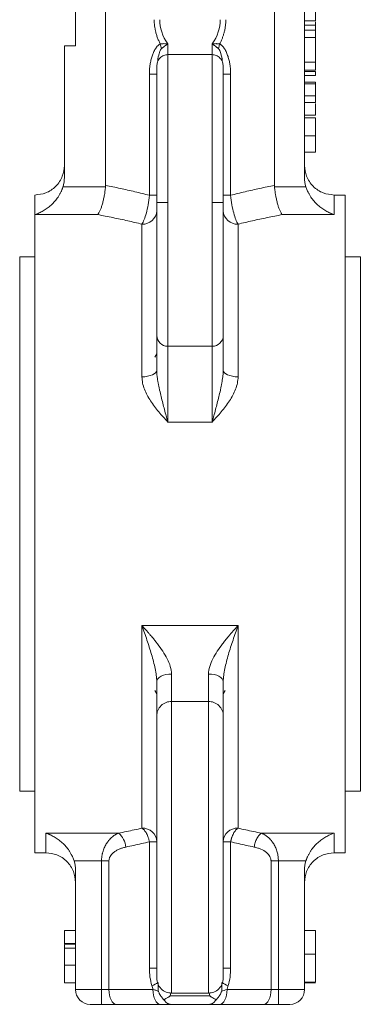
# Model space of a CAD drawing. Header units: millimetres. Extents: x 19 to 376, y -22 to 371.
# Tile 6 of 8: x 312 to 359, y 114 to 247. Entities that reach past the tile are written whole.
import ezdxf

# ---------------------------------------------------------------- set-up
doc = ezdxf.new("R2010")
doc.units = ezdxf.units.MM

msp = doc.modelspace()

# ---------------------------------------------------------------- linework, layer by layer
at = {"color": 7, "linetype": 'Continuous', "lineweight": 15}
for p, q in [((324.06, 224.37), (324.06, 303.27)), ((346.91, 224.37), (346.91, 303.27)), ((319.99, 243.27), (319.99, 297.27)), ((350.99, 225.44), (350.99, 297.27)), ((350.99, 246.62), (352.49, 246.62)), ((352.49, 246.04), (352.49, 246.5)), ((350.99, 246.04), (352.49, 246.04)), ((350.99, 245.36), (352.49, 245.36)), ((352.49, 245.36), (352.49, 246.04)), ((352.49, 244.38), (352.49, 245.36)), ((352.49, 244.38), (350.99, 244.38)), ((352.49, 241.02), (352.49, 244.38)), ((319.99, 243.27), (318.49, 243.27)), ((318.49, 243.27), (318.49, 225.44)), ((338.49, 242.06), (332.49, 242.06)), ((350.99, 241.02), (352.49, 241.02)), ((350.99, 239.98), (352.49, 239.98)), ((350.99, 239.79), (352.49, 239.79)), ((352.49, 239.98), (352.49, 241.02)), ((329.99, 223.03), (329.99, 239.44)), ((330.99, 239.44), (329.99, 239.44)), ((340.99, 239.44), (339.99, 239.44)), ((340.99, 239.44), (340.99, 223.03)), ((350.99, 239.25), (352.49, 239.25)), ((350.99, 238.35), (352.49, 238.35)), ((350.99, 238.1), (352.49, 238.1)), ((350.99, 236.48), (352.49, 236.48)), ((352.49, 235.58), (352.49, 236.48)), ((350.99, 235.58), (352.49, 235.58)), ((350.99, 233.87), (352.49, 233.87)), ((350.99, 233.52), (352.49, 233.52)), ((350.99, 231.06), (352.49, 231.06)), ((350.99, 228.85), (352.49, 228.85)), ((318.3, 224.18), (324.05, 224.18)), ((346.92, 224.18), (351.17, 224.18)), ((329.99, 223.03), (330.99, 223.03)), ((339.99, 223.03), (340.99, 223.03)), ((356.49, 223.07), (354.99, 223.07)), ((356.49, 134.07), (356.49, 223.07)), ((330.99, 204.06), (330.99, 222.06)), ((332.49, 202.6), (332.49, 222.06)), ((338.49, 222.06), (338.49, 202.6)), ((339.99, 204.06), (339.99, 222.06)), ((314.49, 220.42), (322.99, 220.42)), ((314.49, 134.07), (314.49, 220.42)), ((347.99, 220.42), (354.99, 220.42)), ((328.99, 219.13), (328.99, 198.48)), ((341.99, 198.48), (341.99, 219.13)), ((314.49, 214.72), (312.44, 214.72)), ((312.44, 214.72), (312.44, 142.42)), ((358.54, 214.72), (356.49, 214.72)), ((358.54, 178.57), (358.54, 214.72)), ((338.49, 202.6), (332.49, 202.6)), ((332.49, 202.6), (332.49, 192.34)), ((338.49, 192.34), (338.49, 202.6)), ((332.49, 192.34), (338.49, 192.34)), ((358.54, 142.42), (358.54, 178.57)), ((341.99, 164.81), (328.99, 164.81)), ((328.99, 164.81), (328.99, 137.41)), ((341.99, 137.41), (341.99, 164.81)), ((332.99, 158.26), (332.99, 154.55)), ((337.99, 154.55), (337.99, 158.26)), ((332.99, 154.55), (337.99, 154.55)), ((312.44, 142.42), (314.49, 142.42)), ((356.49, 142.42), (358.54, 142.42)), ((325.81, 136.73), (315.99, 136.73)), ((354.99, 136.73), (345.17, 136.73)), ((329.99, 135.56), (329.99, 118.47)), ((329.99, 135.56), (330.99, 135.56)), ((339.99, 135.56), (340.99, 135.56)), ((340.99, 118.47), (340.99, 135.56)), ((314.49, 134.07), (315.99, 134.07)), ((354.99, 134.07), (356.49, 134.07)), ((319.8, 132.97), (323.52, 132.97)), ((324.52, 132.97), (323.52, 132.97)), ((323.52, 132.97), (323.52, 115.57)), ((324.52, 115.57), (324.52, 132.97)), ((346.45, 132.97), (346.45, 115.57)), ((347.45, 132.97), (346.45, 132.97)), ((347.45, 132.97), (351.17, 132.97)), ((347.45, 115.57), (347.45, 132.97)), ((319.99, 131.71), (319.99, 115.57)), ((350.99, 131.71), (350.99, 115.57)), ((318.49, 123.57), (319.99, 123.57)), ((352.49, 123.57), (350.99, 123.57)), ((352.49, 120.34), (352.49, 123.57)), ((318.49, 121.78), (319.99, 121.78)), ((318.49, 121.78), (318.49, 121.69)), ((318.49, 121.69), (319.99, 121.69)), ((318.49, 121.15), (319.99, 121.15)), ((352.49, 120.34), (350.99, 120.34)), ((352.49, 116.57), (352.49, 120.34)), ((318.49, 118.88), (319.99, 118.88)), ((329.99, 118.47), (330.99, 118.47)), ((339.99, 118.47), (340.99, 118.47)), ((318.49, 116.48), (319.99, 116.48)), ((352.49, 116.57), (350.99, 116.57)), ((352.49, 116.48), (350.99, 116.48)), ((323.52, 115.57), (319.99, 115.57)), ((323.52, 115.57), (324.52, 115.57)), ((323.52, 115.57), (323.52, 113.57)), ((330.47, 115.57), (324.52, 115.57)), ((332.82, 114.71), (338.16, 114.71)), ((332.99, 115.09), (337.99, 115.09)), ((346.45, 115.57), (340.5, 115.57)), ((346.45, 115.57), (347.45, 115.57)), ((347.45, 113.57), (347.45, 115.57)), ((350.99, 115.57), (347.45, 115.57)), ((323.52, 113.57), (321.99, 113.57)), ((331.47, 113.57), (325.52, 113.57)), ((338.16, 113.57), (332.82, 113.57)), ((345.45, 113.57), (339.5, 113.57)), ((348.99, 113.57), (347.45, 113.57))]:
    msp.add_line(p, q, dxfattribs=at)
at = {"color": 8, "linetype": 'Continuous', "lineweight": 15}
for p, q in [((332.49, 243.51), (332.49, 242.06)), ((338.49, 242.06), (338.49, 243.51)), ((332.49, 222.06), (332.49, 242.06)), ((338.49, 242.06), (338.49, 222.06)), ((354.99, 223.07), (354.99, 220.42)), ((330.99, 201.56), (330.74, 201.12)), ((330.74, 156.02), (330.99, 155.59)), ((339.99, 155.59), (340.23, 156.02)), ((332.99, 115.09), (332.99, 154.55)), ((337.99, 154.55), (337.99, 115.09)), ((315.99, 136.73), (315.99, 134.07)), ((354.99, 134.07), (354.99, 136.73)), ((332.88, 115.14), (332.82, 114.71)), ((338.16, 114.71), (338.09, 115.14))]:
    msp.add_line(p, q, dxfattribs=at)
at = {"color": 7, "linetype": 'Continuous', "lineweight": 15, "flags": 128}
for points in [[(328.99, 198.48), (329.38, 198.49), (329.75, 198.54), (330.1, 198.63), (330.4, 198.74), (330.65, 198.87), (330.83, 199.03), (330.95, 199.2), (330.99, 199.37)], [(341.99, 198.48), (341.6, 198.49), (341.22, 198.54), (340.88, 198.63), (340.57, 198.74), (340.32, 198.87), (340.14, 199.03), (340.02, 199.2), (339.99, 199.37)], [(330.99, 157.24), (331.02, 157.44), (331.14, 157.63), (331.32, 157.81), (331.57, 157.96), (331.88, 158.09), (332.22, 158.19), (332.6, 158.24), (332.99, 158.26)], [(337.99, 158.26), (338.38, 158.24), (338.75, 158.19), (339.1, 158.09), (339.4, 157.96), (339.65, 157.81), (339.83, 157.63), (339.95, 157.44), (339.99, 157.24)], [(325.52, 113.57), (325.33, 113.61), (325.14, 113.73), (324.97, 113.91), (324.82, 114.16), (324.69, 114.46), (324.6, 114.81), (324.54, 115.18), (324.52, 115.57)], [(330.47, 115.57), (330.49, 115.18), (330.55, 114.81), (330.64, 114.46), (330.77, 114.16), (330.92, 113.91), (331.09, 113.73), (331.28, 113.61), (331.47, 113.57)], [(339.5, 113.57), (339.69, 113.61), (339.88, 113.73), (340.06, 113.91), (340.21, 114.16), (340.33, 114.46), (340.42, 114.81), (340.48, 115.18), (340.5, 115.57)], [(346.45, 115.57), (346.43, 115.18), (346.37, 114.81), (346.28, 114.46), (346.16, 114.16), (346.01, 113.91), (345.83, 113.73), (345.65, 113.61), (345.45, 113.57)]]:
    msp.add_lwpolyline(points, dxfattribs=at)
at = {"color": 7, "linetype": 'Continuous', "lineweight": 15}
for centre, radius, start, end in [((328.06, 242.34), 3.6, 8.6389, 18.835), ((342.91, 242.34), 3.6, 161.1649, 171.361), ((329.07, 221.04), 1.92, 267.468, 357.2211), ((341.9, 221.04), 1.92, 182.7789, 272.532), ((332.47, 204.08), 1.48, 180.7887, 270.7675), ((338.51, 204.08), 1.48, 269.2325, 359.2113), ((329.06, 135.48), 1.93, 2.3141, 92.1408), ((341.91, 135.48), 1.93, 87.8592, 177.6859), ((324.13, 134.63), 2.69, 4.6406, 51.3601), ((329.21, 119.15), 3.26, 290.1704, 306.7874), ((341.77, 119.15), 3.26, 233.2126, 249.8296), ((321.99, 115.57), 2, 180, 270), ((348.99, 115.57), 2, 270, 0)]:
    msp.add_arc(centre, radius, start, end, dxfattribs=at)
for points, knots in [([(352.49, 246.62), (352.49, 246.62), (352.49, 246.63), (352.49, 246.65), (352.49, 246.69), (352.49, 246.75), (352.49, 246.83), (352.49, 246.92), (352.49, 247.03), (352.49, 247.16), (352.49, 247.31), (352.49, 247.49), (352.49, 247.7), (352.49, 247.93), (352.49, 248.19), (352.49, 248.48), (352.49, 248.79), (352.49, 249.01), (352.49, 249.12)], [0, 0, 0, 0, 0.058052, 0.114221, 0.168904, 0.222643, 0.275672, 0.328749, 0.381687, 0.435986, 0.491569, 0.549302, 0.610398, 0.676235, 0.747763, 0.825226, 0.909019, 1, 1, 1, 1]), ([(331.47, 243.5), (331.43, 243.58), (331.36, 243.73), (331.25, 243.96), (331.15, 244.19), (331.06, 244.42), (330.98, 244.66), (330.91, 244.89), (330.83, 245.18), (330.75, 245.54), (330.69, 245.95), (330.65, 246.37), (330.64, 246.65), (330.64, 246.79)], [0, 0, 0, 0, 0.076237, 0.151394, 0.225561, 0.298832, 0.371303, 0.443076, 0.514254, 0.637396, 0.758992, 0.879652, 1, 1, 1, 1]), ([(340.33, 246.79), (340.33, 246.71), (340.33, 246.55), (340.32, 246.31), (340.3, 246.07), (340.27, 245.84), (340.23, 245.6), (340.18, 245.36), (340.11, 245.07), (340.01, 244.71), (339.87, 244.3), (339.7, 243.9), (339.57, 243.63), (339.5, 243.5)], [0, 0, 0, 0, 0.068743, 0.137512, 0.206423, 0.275594, 0.34514, 0.415174, 0.485808, 0.610678, 0.737648, 0.867254, 1, 1, 1, 1]), ([(329.99, 239.44), (329.99, 239.52), (329.99, 239.67), (330, 239.9), (330.01, 240.13), (330.04, 240.36), (330.08, 240.7), (330.16, 241.16), (330.3, 241.71), (330.45, 242.15), (330.6, 242.5), (330.74, 242.75), (330.88, 242.98), (331.04, 243.17), (331.18, 243.32), (331.32, 243.42), (331.42, 243.48), (331.47, 243.5)], [0, 0, 0, 0, 0.050273, 0.100341, 0.150253, 0.200057, 0.249805, 0.376669, 0.499564, 0.623931, 0.68841, 0.749321, 0.814544, 0.874503, 0.918797, 0.960397, 1, 1, 1, 1]), ([(331.47, 243.5), (331.47, 243.5), (331.47, 243.5), (331.48, 243.5), (331.49, 243.5), (331.5, 243.51), (331.54, 243.51), (331.61, 243.52), (331.75, 243.54), (331.96, 243.55), (332.18, 243.54), (332.35, 243.53), (332.44, 243.52), (332.49, 243.51)], [0, 0, 0, 0, 0.003906, 0.007832, 0.01568, 0.031358, 0.062652, 0.125043, 0.249415, 0.499016, 0.749458, 0.869683, 1, 1, 1, 1]), ([(332.49, 243.51), (332.45, 243.49), (332.38, 243.44), (332.23, 243.33), (332.08, 243.22), (331.94, 243.12), (331.83, 243.03), (331.72, 242.96), (331.66, 242.9), (331.62, 242.88)], [0, 0, 0, 0, 0.125232, 0.250472, 0.500858, 0.630085, 0.750592, 0.877967, 1, 1, 1, 1]), ([(338.49, 243.51), (338.53, 243.52), (338.62, 243.53), (338.8, 243.54), (338.97, 243.55), (339.14, 243.54), (339.27, 243.53), (339.39, 243.52), (339.47, 243.51), (339.5, 243.5)], [0, 0, 0, 0, 0.130545, 0.251019, 0.501887, 0.6282, 0.75064, 0.877513, 1, 1, 1, 1]), ([(339.35, 242.88), (339.33, 242.89), (339.28, 242.93), (339.21, 242.98), (339.13, 243.04), (339.04, 243.12), (338.89, 243.22), (338.74, 243.33), (338.6, 243.44), (338.52, 243.49), (338.49, 243.51)], [0, 0, 0, 0, 0.080868, 0.16415, 0.24978, 0.370008, 0.498914, 0.749519, 0.874635, 1, 1, 1, 1]), ([(339.5, 243.5), (339.53, 243.49), (339.59, 243.46), (339.68, 243.4), (339.76, 243.34), (339.84, 243.26), (339.96, 243.15), (340.09, 242.98), (340.24, 242.75), (340.37, 242.49), (340.52, 242.15), (340.68, 241.7), (340.82, 241.15), (340.9, 240.65), (340.95, 240.21), (340.98, 239.82), (340.98, 239.57), (340.99, 239.44)], [0, 0, 0, 0, 0.023706, 0.048043, 0.073183, 0.099277, 0.126464, 0.186087, 0.251163, 0.312093, 0.376835, 0.502437, 0.624668, 0.75104, 0.833651, 0.916562, 1, 1, 1, 1]), ([(332.49, 242.06), (332.3, 242.04), (331.92, 242), (331.4, 241.63), (331.05, 241.08), (331.01, 240.67), (330.99, 240.47)], [0, 0, 0, 0, 0.248081, 0.505723, 0.760464, 1, 1, 1, 1]), ([(339.99, 240.47), (339.97, 240.67), (339.92, 241.08), (339.57, 241.63), (339.05, 242), (338.67, 242.04), (338.49, 242.06)], [0, 0, 0, 0, 0.239536, 0.494277, 0.751919, 1, 1, 1, 1]), ([(330.99, 222.06), (330.99, 222.2), (330.99, 222.48), (330.99, 222.91), (330.99, 223.33), (330.99, 223.75), (330.99, 224.4), (330.99, 225.29), (330.99, 226.41), (330.99, 227.54), (330.99, 229.08), (330.99, 230.99), (330.99, 233.19), (330.99, 235.22), (330.99, 237.02), (330.99, 238.49), (330.99, 239.42), (330.99, 239.96), (330.99, 240.26), (330.99, 240.46), (330.99, 240.55), (330.99, 240.57), (330.99, 240.54), (330.99, 240.49), (330.99, 240.47)], [0, 0, 0, 0, 0.0136795, 0.0273497, 0.0410175, 0.0546903, 0.0683751, 0.104744, 0.1411298, 0.1796157, 0.2181188, 0.2989849, 0.3832832, 0.4703527, 0.5593729, 0.6494014, 0.7394299, 0.7839621, 0.8285119, 0.872067, 0.9156394, 0.9437626, 0.971862, 1, 1, 1, 1]), ([(339.99, 222.06), (339.99, 223.08), (339.99, 224.16), (339.99, 226.38), (339.99, 227.52), (339.99, 229.8), (339.99, 230.94), (339.99, 233.14), (339.99, 234.2), (339.99, 236.12), (339.99, 237), (339.99, 238.48), (339.99, 239.09), (339.99, 240), (339.99, 240.3), (339.99, 240.6), (339.99, 240.6), (339.99, 240.47)], [0, 0, 0, 0, 0.125, 0.125, 0.25, 0.25, 0.375, 0.375, 0.5, 0.5, 0.625, 0.625, 0.75, 0.75, 0.875, 0.875, 1, 1, 1, 1]), ([(352.49, 239.25), (352.49, 239.25), (352.49, 239.26), (352.49, 239.28), (352.49, 239.32), (352.49, 239.38), (352.49, 239.46), (352.49, 239.55), (352.49, 239.66), (352.49, 239.74), (352.49, 239.79)], [0, 0, 0, 0, 0.13247, 0.261667, 0.387572, 0.511029, 0.632651, 0.754644, 0.876515, 1, 1, 1, 1]), ([(352.49, 237.67), (352.49, 237.73), (352.49, 237.84), (352.49, 237.98), (352.49, 238.1), (352.49, 238.19), (352.49, 238.26), (352.49, 238.32), (352.49, 238.35), (352.49, 238.35), (352.49, 238.35)], [0, 0, 0, 0, 0.097421, 0.200886, 0.311172, 0.429798, 0.55774, 0.694715, 0.84213, 1, 1, 1, 1]), ([(352.49, 236.48), (352.49, 236.53), (352.49, 236.64), (352.49, 236.82), (352.49, 237.02), (352.49, 237.24), (352.49, 237.47), (352.49, 237.69), (352.49, 237.89), (352.49, 238.03), (352.49, 238.1)], [0, 0, 0, 0, 0.111668, 0.232091, 0.362738, 0.501941, 0.641531, 0.771102, 0.890164, 1, 1, 1, 1]), ([(352.49, 233.87), (352.49, 233.88), (352.49, 233.9), (352.49, 234.22), (352.49, 234.79), (352.49, 235.19), (352.49, 235.43), (352.49, 235.46)], [0, 0, 0, 0, 0.33198, 0.667929, 0.821939, 0.976868, 1, 1, 1, 1]), ([(352.49, 231.06), (352.49, 231.15), (352.49, 231.33), (352.49, 231.58), (352.49, 231.82), (352.49, 232.05), (352.49, 232.27), (352.49, 232.47), (352.49, 232.66), (352.49, 232.84), (352.49, 233), (352.49, 233.14), (352.49, 233.26), (352.49, 233.35), (352.49, 233.43), (352.49, 233.48), (352.49, 233.51), (352.49, 233.52), (352.49, 233.52)], [0, 0, 0, 0, 0.056153, 0.110126, 0.162527, 0.214177, 0.265143, 0.316503, 0.369168, 0.423109, 0.479258, 0.538817, 0.601984, 0.670126, 0.743647, 0.822845, 0.908267, 1, 1, 1, 1]), ([(352.49, 228.85), (352.49, 228.86), (352.49, 228.86), (352.49, 228.92), (352.49, 229.01), (352.49, 229.11), (352.49, 229.21), (352.49, 229.29), (352.49, 229.38), (352.49, 229.48), (352.49, 229.58), (352.49, 229.69), (352.49, 229.8), (352.49, 229.92), (352.49, 230.05), (352.49, 230.18), (352.49, 230.32), (352.49, 230.46), (352.49, 230.61), (352.49, 230.76), (352.49, 230.91), (352.49, 231.01), (352.49, 231.06)], [0, 0, 0, 0, 0.088886, 0.175415, 0.261596, 0.347807, 0.390795, 0.432577, 0.473533, 0.514164, 0.554098, 0.59382, 0.633314, 0.673272, 0.713163, 0.753036, 0.792921, 0.83303, 0.873661, 0.914905, 0.956956, 1, 1, 1, 1]), ([(318.49, 227.07), (318.43, 226.57), (318.35, 225.8), (317.85, 224.87), (317.34, 224.22), (316.7, 223.71), (315.76, 223.21), (314.99, 223.13), (314.49, 223.07)], [0, 0, 0, 0, 0.239457, 0.368361, 0.5, 0.631639, 0.760543, 1, 1, 1, 1]), ([(354.99, 223.07), (354.48, 223.13), (353.71, 223.21), (352.78, 223.71), (352.14, 224.22), (351.62, 224.87), (351.12, 225.8), (351.04, 226.57), (350.99, 227.07)], [0, 0, 0, 0, 0.239457, 0.368361, 0.5, 0.631639, 0.760543, 1, 1, 1, 1]), ([(318.3, 224.18), (318.28, 224.13), (318.25, 224.04), (318.2, 223.89), (318.14, 223.75), (318.08, 223.6), (317.98, 223.39), (317.83, 223.12), (317.57, 222.7), (317.19, 222.21), (316.7, 221.71), (316.16, 221.27), (315.71, 220.98), (315.34, 220.77), (315.08, 220.65), (314.79, 220.52), (314.6, 220.46), (314.49, 220.42)], [0, 0, 0, 0, 0.024265, 0.048889, 0.073895, 0.099306, 0.125146, 0.186346, 0.250599, 0.36872, 0.500443, 0.625208, 0.749407, 0.80825, 0.874432, 0.926695, 1, 1, 1, 1]), ([(322.99, 220.42), (323, 220.44), (323.04, 220.48), (323.08, 220.55), (323.12, 220.61), (323.18, 220.7), (323.24, 220.82), (323.36, 221.06), (323.49, 221.4), (323.64, 221.87), (323.77, 222.39), (323.87, 222.87), (323.94, 223.26), (323.98, 223.57), (324.02, 223.88), (324.04, 224.08), (324.05, 224.18)], [0, 0, 0, 0, 0.038853, 0.072719, 0.101599, 0.125492, 0.191652, 0.251011, 0.382476, 0.500687, 0.629146, 0.750341, 0.814267, 0.877171, 0.939074, 1, 1, 1, 1]), ([(324.05, 224.18), (324.05, 224.21), (324.06, 224.28), (324.06, 224.34), (324.06, 224.37)], [0, 0, 0, 0, 0.4986458, 1, 1, 1, 1]), ([(324.06, 224.37), (324.39, 224.3), (325.06, 224.17), (326.05, 223.96), (327.04, 223.74), (328.03, 223.51), (329.01, 223.27), (329.66, 223.11), (329.99, 223.03)], [0, 0, 0, 0, 0.168159, 0.33571, 0.502661, 0.669021, 0.834798, 1, 1, 1, 1]), ([(340.99, 223.03), (341.31, 223.11), (341.96, 223.27), (342.94, 223.51), (343.93, 223.74), (344.92, 223.96), (345.92, 224.17), (346.58, 224.3), (346.91, 224.37)], [0, 0, 0, 0, 0.1652021, 0.330979, 0.497339, 0.6642904, 0.8318414, 1, 1, 1, 1]), ([(346.91, 224.37), (346.92, 224.34), (346.92, 224.28), (346.92, 224.21), (346.92, 224.18)], [0, 0, 0, 0, 0.501354, 1, 1, 1, 1]), ([(346.92, 224.18), (346.93, 224.11), (346.94, 223.98), (346.97, 223.77), (346.99, 223.57), (347.02, 223.37), (347.05, 223.16), (347.11, 222.84), (347.2, 222.39), (347.33, 221.87), (347.48, 221.4), (347.61, 221.07), (347.73, 220.83), (347.8, 220.69), (347.89, 220.54), (347.95, 220.47), (347.99, 220.42)], [0, 0, 0, 0, 0.040511, 0.081455, 0.122839, 0.164669, 0.206952, 0.249694, 0.370884, 0.499346, 0.617551, 0.749019, 0.80105, 0.874536, 0.920108, 1, 1, 1, 1]), ([(354.99, 220.42), (354.93, 220.44), (354.82, 220.48), (354.66, 220.54), (354.53, 220.59), (354.36, 220.67), (354.13, 220.77), (353.76, 220.98), (353.31, 221.27), (352.78, 221.71), (352.28, 222.21), (351.9, 222.7), (351.64, 223.12), (351.48, 223.42), (351.35, 223.69), (351.25, 223.94), (351.2, 224.1), (351.17, 224.18)], [0, 0, 0, 0, 0.039284, 0.073308, 0.102073, 0.125579, 0.191756, 0.250605, 0.374805, 0.499572, 0.63129, 0.749418, 0.813665, 0.874872, 0.917691, 0.959364, 1, 1, 1, 1]), ([(314.49, 220.42), (314.49, 220.84), (314.49, 221.69), (314.49, 222.5), (314.49, 222.95), (314.49, 223.13), (314.49, 223.07), (314.49, 223.07)], [0, 0, 0, 0, 0.2593021, 0.5207337, 0.7602405, 0.9997472, 1, 1, 1, 1]), ([(329.99, 223.03), (329.95, 222.59), (329.89, 222.16), (329.75, 221.35), (329.67, 220.97), (329.49, 220.3), (329.39, 220), (329.24, 219.62), (329.19, 219.51), (329.09, 219.3), (329.04, 219.21), (328.99, 219.13)], [0, 0, 0, 0, 0.25, 0.25, 0.5, 0.5, 0.75, 0.75, 0.875, 0.875, 1, 1, 1, 1]), ([(341.99, 219.13), (341.93, 219.21), (341.88, 219.3), (341.78, 219.51), (341.73, 219.62), (341.58, 220), (341.49, 220.3), (341.31, 220.97), (341.23, 221.35), (341.08, 222.16), (341.03, 222.59), (340.99, 223.03)], [0, 0, 0, 0, 0.125, 0.125, 0.25, 0.25, 0.5, 0.5, 0.75, 0.75, 1, 1, 1, 1]), ([(330.99, 222.06), (330.99, 222.06), (331.02, 222.06), (331.16, 222.06), (331.28, 222.06), (331.57, 222.06), (331.75, 222.06), (332.12, 222.06), (332.31, 222.06), (332.49, 222.06)], [0, 0, 0, 0, 0.25, 0.25, 0.5, 0.5, 0.75, 0.75, 1, 1, 1, 1]), ([(338.49, 222.06), (338.66, 222.06), (338.85, 222.06), (339.22, 222.06), (339.4, 222.06), (339.69, 222.06), (339.81, 222.06), (339.95, 222.06), (339.99, 222.06), (339.99, 222.06)], [0, 0, 0, 0, 0.25, 0.25, 0.5, 0.5, 0.75, 0.75, 1, 1, 1, 1]), ([(328.99, 219.13), (328.67, 219.21), (328.02, 219.36), (327.05, 219.58), (326.05, 219.8), (325.05, 220.01), (324.02, 220.22), (323.33, 220.35), (322.99, 220.42)], [0, 0, 0, 0, 0.160626, 0.323667, 0.489124, 0.656998, 0.827289, 1, 1, 1, 1]), ([(347.99, 220.42), (347.64, 220.35), (346.95, 220.22), (345.93, 220.01), (344.92, 219.8), (343.93, 219.58), (342.95, 219.36), (342.31, 219.21), (341.99, 219.13)], [0, 0, 0, 0, 0.1727105, 0.3430024, 0.5108764, 0.6763335, 0.8393744, 1, 1, 1, 1]), ([(330.99, 199.37), (330.99, 199.46), (330.99, 199.63), (330.99, 199.89), (330.99, 200.14), (330.99, 200.39), (330.99, 200.63), (330.99, 200.86), (330.99, 201.28), (330.99, 201.84), (330.99, 202.48), (330.99, 203.03), (330.99, 203.42), (330.99, 203.7), (330.99, 203.91), (330.99, 204.01), (330.99, 204.06)], [0, 0, 0, 0, 0.037862, 0.075632, 0.113347, 0.151046, 0.188767, 0.226548, 0.264427, 0.393475, 0.52259, 0.64582, 0.769117, 0.846116, 0.92297, 1, 1, 1, 1]), ([(339.99, 199.37), (339.99, 199.99), (339.99, 200.57), (339.99, 201.61), (339.99, 202.08), (339.99, 202.87), (339.99, 203.2), (339.99, 203.73), (339.99, 203.92), (339.99, 204.06)], [0, 0, 0, 0, 0.25, 0.25, 0.5, 0.5, 0.75, 0.75, 1, 1, 1, 1]), ([(330.99, 199.37), (330.99, 199.3), (330.99, 199.16), (331, 198.93), (331.02, 198.7), (331.05, 198.4), (331.11, 198.02), (331.19, 197.58), (331.28, 197.13), (331.41, 196.53), (331.58, 195.79), (331.8, 194.91), (332.03, 194.04), (332.22, 193.32), (332.36, 192.82), (332.43, 192.54), (332.47, 192.4), (332.49, 192.34)], [0, 0, 0, 0, 0.028988, 0.059518, 0.091541, 0.125007, 0.185063, 0.250083, 0.310419, 0.375054, 0.50003, 0.625086, 0.749893, 0.874795, 0.937399, 0.974012, 1, 1, 1, 1]), ([(338.49, 192.34), (338.5, 192.4), (338.54, 192.54), (338.62, 192.82), (338.75, 193.32), (338.94, 194.04), (339.17, 194.91), (339.39, 195.79), (339.57, 196.53), (339.69, 197.13), (339.79, 197.58), (339.86, 198.02), (339.92, 198.43), (339.96, 198.78), (339.98, 199.08), (339.99, 199.28), (339.99, 199.37)], [0, 0, 0, 0, 0.025988, 0.062601, 0.125205, 0.250108, 0.374916, 0.499972, 0.624948, 0.689584, 0.74992, 0.81494, 0.874997, 0.919299, 0.961005, 1, 1, 1, 1]), ([(328.99, 198.48), (328.99, 198.19), (329.02, 197.91), (329.13, 197.34), (329.22, 197.06), (329.53, 196.24), (329.82, 195.72), (330.48, 194.71), (330.86, 194.22), (331.65, 193.27), (332.07, 192.8), (332.49, 192.34)], [0, 0, 0, 0, 0.125, 0.125, 0.25, 0.25, 0.5, 0.5, 0.75, 0.75, 1, 1, 1, 1]), ([(338.49, 192.34), (338.9, 192.8), (339.32, 193.27), (340.11, 194.22), (340.49, 194.71), (341.16, 195.72), (341.44, 196.24), (341.76, 197.06), (341.84, 197.34), (341.95, 197.91), (341.99, 198.19), (341.99, 198.48)], [0, 0, 0, 0, 0.25, 0.25, 0.5, 0.5, 0.75, 0.75, 0.875, 0.875, 1, 1, 1, 1]), ([(328.99, 164.81), (329.06, 164.73), (329.19, 164.58), (329.38, 164.39), (329.58, 164.16), (329.8, 163.91), (330.11, 163.55), (330.44, 163.17), (330.78, 162.74), (330.99, 162.47), (331.1, 162.34)], [0, 0, 0, 0, 0.10242, 0.18615, 0.251189, 0.383336, 0.500991, 0.682086, 0.848404, 1, 1, 1, 1]), ([(328.99, 164.81), (329.22, 164.16), (329.44, 163.51), (329.88, 162.21), (330.09, 161.56), (330.47, 160.25), (330.64, 159.62), (330.84, 158.68), (330.89, 158.38), (330.97, 157.79), (330.99, 157.51), (330.99, 157.24)], [0, 0, 0, 0, 0.25, 0.25, 0.5, 0.5, 0.75, 0.75, 0.875, 0.875, 1, 1, 1, 1]), ([(339.88, 162.34), (339.94, 162.41), (340.06, 162.57), (340.25, 162.82), (340.46, 163.07), (340.68, 163.34), (340.91, 163.61), (341.17, 163.91), (341.42, 164.19), (341.7, 164.5), (341.88, 164.7), (341.99, 164.81)], [0, 0, 0, 0, 0.089194, 0.183681, 0.283475, 0.388586, 0.499025, 0.616667, 0.748822, 0.853377, 1, 1, 1, 1]), ([(339.99, 157.24), (339.99, 157.51), (340.01, 157.79), (340.08, 158.38), (340.14, 158.68), (340.33, 159.62), (340.5, 160.25), (340.88, 161.56), (341.09, 162.21), (341.53, 163.51), (341.76, 164.16), (341.99, 164.81)], [0, 0, 0, 0, 0.125, 0.125, 0.25, 0.25, 0.5, 0.5, 0.75, 0.75, 1, 1, 1, 1]), ([(332.99, 158.26), (332.99, 158.6), (332.92, 158.94), (332.72, 159.62), (332.57, 159.98), (332.22, 160.66), (332.02, 161), (331.58, 161.68), (331.34, 162.01), (331.1, 162.34)], [0, 0, 0, 0, 0.25, 0.25, 0.5, 0.5, 0.75, 0.75, 1, 1, 1, 1]), ([(339.88, 162.34), (339.63, 162.01), (339.39, 161.68), (338.95, 161), (338.75, 160.66), (338.4, 159.98), (338.26, 159.62), (338.05, 158.94), (337.99, 158.6), (337.99, 158.26)], [0, 0, 0, 0, 0.25, 0.25, 0.5, 0.5, 0.75, 0.75, 1, 1, 1, 1]), ([(330.99, 157.24), (330.99, 156.68), (330.99, 156.14), (330.99, 155.14), (330.99, 154.68), (330.99, 153.88), (330.99, 153.53), (330.99, 152.97), (330.99, 152.75), (330.99, 152.6)], [0, 0, 0, 0, 0.25, 0.25, 0.5, 0.5, 0.75, 0.75, 1, 1, 1, 1]), ([(339.99, 157.24), (339.99, 157.16), (339.99, 157), (339.99, 156.76), (339.99, 156.53), (339.99, 156.3), (339.99, 156.08), (339.99, 155.86), (339.99, 155.46), (339.99, 154.91), (339.99, 154.27), (339.99, 153.71), (339.99, 153.32), (339.99, 153.05), (339.99, 152.88), (339.99, 152.73), (339.99, 152.65), (339.99, 152.6)], [0, 0, 0, 0, 0.03542, 0.070772, 0.106083, 0.141383, 0.1767, 0.212063, 0.2475, 0.37372, 0.500008, 0.626229, 0.752517, 0.814452, 0.876242, 0.93804, 1, 1, 1, 1]), ([(332.99, 154.55), (332.75, 154.55), (332.5, 154.51), (332, 154.32), (331.77, 154.17), (331.38, 153.79), (331.22, 153.56), (331.03, 153.08), (330.99, 152.83), (330.99, 152.6)], [0, 0, 0, 0, 0.25, 0.25, 0.5, 0.5, 0.75, 0.75, 1, 1, 1, 1]), ([(339.99, 152.6), (339.99, 152.83), (339.94, 153.08), (339.75, 153.56), (339.6, 153.79), (339.21, 154.17), (338.97, 154.32), (338.48, 154.51), (338.22, 154.55), (337.99, 154.55)], [0, 0, 0, 0, 0.25, 0.25, 0.5, 0.5, 0.75, 0.75, 1, 1, 1, 1]), ([(330.99, 152.6), (330.99, 152.39), (330.99, 152.09), (330.99, 151.32), (330.99, 150.85), (330.99, 149.71), (330.99, 149.04), (330.99, 147.54), (330.99, 146.7), (330.99, 144.87), (330.99, 143.89), (330.99, 141.82), (330.99, 140.74), (330.99, 138.55), (330.99, 137.44), (330.99, 135.24), (330.99, 134.16), (330.99, 132.06), (330.99, 131.06), (330.99, 129.62), (330.99, 129.16), (330.99, 128.48), (330.99, 128.26), (330.99, 127.83), (330.99, 127.62), (330.99, 126.54), (330.99, 125.69), (330.99, 124.02), (330.99, 123.21), (330.99, 121.69), (330.99, 120.97), (330.99, 119.7), (330.99, 119.14), (330.99, 118.2), (330.99, 117.83), (330.99, 117.31), (330.99, 117.15), (330.99, 117.1)], [0, 0, 0, 0, 0.0625, 0.0625, 0.125, 0.125, 0.1875, 0.1875, 0.25, 0.25, 0.3125, 0.3125, 0.375, 0.375, 0.4375, 0.4375, 0.5, 0.5, 0.5625, 0.5625, 0.59375, 0.59375, 0.609375, 0.609375, 0.625, 0.625, 0.6875, 0.6875, 0.75, 0.75, 0.8125, 0.8125, 0.875, 0.875, 0.9375, 0.9375, 1, 1, 1, 1]), ([(339.99, 152.6), (339.99, 152.57), (339.99, 152.5), (339.99, 152.38), (339.99, 152.25), (339.99, 152.07), (339.99, 151.8), (339.99, 151.43), (339.99, 151.01), (339.99, 150.38), (339.99, 149.45), (339.99, 148.14), (339.99, 146.63), (339.99, 144.94), (339.99, 143.11), (339.99, 141.17), (339.99, 139.16), (339.99, 137.12), (339.99, 135.1), (339.99, 133.13), (339.99, 131.24), (339.99, 129.46), (339.99, 127.79), (339.99, 126.18), (339.99, 124.62), (339.99, 123.13), (339.99, 121.72), (339.99, 120.44), (339.99, 119.33), (339.99, 118.57), (339.99, 118.08), (339.99, 117.76), (339.99, 117.5), (339.99, 117.33), (339.99, 117.21), (339.99, 117.14), (339.99, 117.12), (339.99, 117.1)], [0, 0, 0, 0, 0.008576, 0.017148, 0.025722, 0.034302, 0.052167, 0.070043, 0.088577, 0.10712, 0.145375, 0.184639, 0.224695, 0.265298, 0.306179, 0.34706, 0.387662, 0.427718, 0.466982, 0.505237, 0.542301, 0.578031, 0.61232, 0.646609, 0.682338, 0.719403, 0.757657, 0.796921, 0.836978, 0.87758, 0.898024, 0.918479, 0.938923, 0.959377, 0.972917, 0.986451, 1, 1, 1, 1]), ([(328.99, 137.41), (328.64, 137.33), (327.94, 137.17), (326.88, 136.95), (326.17, 136.8), (325.81, 136.73)], [0, 0, 0, 0, 0.327931, 0.661264, 1, 1, 1, 1]), ([(328.99, 137.41), (329.01, 137.39), (329.05, 137.37), (329.1, 137.32), (329.16, 137.27), (329.23, 137.21), (329.34, 137.09), (329.46, 136.92), (329.61, 136.69), (329.73, 136.43), (329.83, 136.18), (329.9, 135.95), (329.95, 135.75), (329.97, 135.62), (329.99, 135.56)], [0, 0, 0, 0, 0.050964, 0.092653, 0.125067, 0.191097, 0.250118, 0.382175, 0.500031, 0.629101, 0.749946, 0.835436, 0.918658, 1, 1, 1, 1]), ([(340.99, 135.56), (340.99, 135.6), (341.01, 135.67), (341.04, 135.79), (341.07, 135.91), (341.1, 136.03), (341.16, 136.21), (341.24, 136.43), (341.37, 136.69), (341.51, 136.92), (341.63, 137.09), (341.74, 137.21), (341.82, 137.28), (341.9, 137.35), (341.95, 137.39), (341.99, 137.41)], [0, 0, 0, 0, 0.048614, 0.097844, 0.147782, 0.198513, 0.250111, 0.37095, 0.500013, 0.617863, 0.749914, 0.808931, 0.874958, 0.927049, 1, 1, 1, 1]), ([(345.17, 136.73), (344.81, 136.8), (344.09, 136.95), (343.03, 137.17), (342.33, 137.33), (341.99, 137.41)], [0, 0, 0, 0, 0.338736, 0.672069, 1, 1, 1, 1]), ([(315.99, 136.73), (316.05, 136.71), (316.16, 136.67), (316.31, 136.61), (316.44, 136.56), (316.62, 136.48), (316.84, 136.37), (317.21, 136.17), (317.66, 135.88), (318.2, 135.44), (318.69, 134.94), (319.07, 134.45), (319.33, 134.03), (319.5, 133.73), (319.62, 133.45), (319.72, 133.21), (319.77, 133.05), (319.8, 132.97)], [0, 0, 0, 0, 0.039284, 0.073308, 0.102073, 0.125579, 0.191757, 0.250605, 0.374805, 0.499572, 0.631291, 0.749418, 0.813666, 0.874872, 0.917691, 0.959364, 1, 1, 1, 1]), ([(323.52, 132.97), (323.52, 133.03), (323.52, 133.14), (323.53, 133.31), (323.55, 133.49), (323.57, 133.66), (323.6, 133.83), (323.64, 134), (323.72, 134.31), (323.87, 134.75), (324.14, 135.28), (324.48, 135.75), (324.8, 136.08), (325.09, 136.32), (325.31, 136.47), (325.55, 136.61), (325.72, 136.69), (325.81, 136.73)], [0, 0, 0, 0, 0.031525, 0.063167, 0.09497, 0.126978, 0.159233, 0.191778, 0.224653, 0.339783, 0.462593, 0.586094, 0.721337, 0.78456, 0.852059, 0.923864, 1, 1, 1, 1]), ([(345.17, 136.73), (345.06, 136.67), (344.95, 136.58), (344.74, 136.34), (344.64, 136.19), (344.45, 135.84), (344.37, 135.65), (344.24, 135.25), (344.2, 135.04), (344.17, 134.85)], [0, 0, 0, 0, 0.25, 0.25, 0.5, 0.5, 0.75, 0.75, 1, 1, 1, 1]), ([(345.17, 136.73), (345.22, 136.71), (345.32, 136.66), (345.46, 136.59), (345.6, 136.51), (345.73, 136.42), (345.86, 136.33), (345.98, 136.24), (346.2, 136.06), (346.49, 135.75), (346.83, 135.28), (347.1, 134.75), (347.27, 134.27), (347.36, 133.88), (347.41, 133.58), (347.44, 133.27), (347.45, 133.07), (347.45, 132.97)], [0, 0, 0, 0, 0.044042, 0.086668, 0.12788, 0.167685, 0.206086, 0.24309, 0.278704, 0.413943, 0.537455, 0.660262, 0.775402, 0.832699, 0.889079, 0.944768, 1, 1, 1, 1]), ([(351.17, 132.97), (351.19, 133.02), (351.22, 133.11), (351.27, 133.26), (351.33, 133.4), (351.39, 133.55), (351.49, 133.76), (351.64, 134.03), (351.9, 134.45), (352.28, 134.94), (352.78, 135.44), (353.31, 135.88), (353.76, 136.17), (354.13, 136.37), (354.4, 136.5), (354.69, 136.62), (354.88, 136.69), (354.99, 136.73)], [0, 0, 0, 0, 0.0242653, 0.0488889, 0.0738949, 0.0993064, 0.1251455, 0.1863464, 0.2505988, 0.3687195, 0.5004427, 0.6252082, 0.749407, 0.8082498, 0.874432, 0.9266949, 1, 1, 1, 1]), ([(326.81, 134.85), (326.74, 134.83), (326.61, 134.8), (326.42, 134.75), (326.23, 134.69), (326.06, 134.63), (325.8, 134.52), (325.49, 134.37), (325.16, 134.13), (324.88, 133.87), (324.71, 133.63), (324.61, 133.43), (324.56, 133.27), (324.53, 133.12), (324.52, 133.02), (324.52, 132.97)], [0, 0, 0, 0, 0.0669792, 0.1323456, 0.1961819, 0.2585765, 0.3196243, 0.4632628, 0.5941043, 0.7114996, 0.8162471, 0.8645937, 0.9110076, 0.9558491, 1, 1, 1, 1]), ([(329.99, 135.56), (329.64, 135.47), (328.93, 135.31), (327.87, 135.07), (327.16, 134.92), (326.81, 134.85)], [0, 0, 0, 0, 0.332025, 0.665352, 1, 1, 1, 1]), ([(344.17, 134.85), (343.81, 134.92), (343.1, 135.07), (342.04, 135.31), (341.34, 135.47), (340.99, 135.56)], [0, 0, 0, 0, 0.3346484, 0.667975, 1, 1, 1, 1]), ([(346.45, 132.97), (346.45, 133), (346.45, 133.07), (346.43, 133.17), (346.41, 133.29), (346.36, 133.43), (346.26, 133.63), (346.09, 133.87), (345.71, 134.24), (345.28, 134.48), (344.87, 134.65), (344.65, 134.72), (344.41, 134.79), (344.25, 134.83), (344.17, 134.85)], [0, 0, 0, 0, 0.029374, 0.05897, 0.089083, 0.135375, 0.183893, 0.288695, 0.406151, 0.680225, 0.756382, 0.835457, 0.916751, 1, 1, 1, 1]), ([(315.99, 134.07), (316.49, 134.02), (317.26, 133.94), (318.2, 133.44), (318.84, 132.92), (319.35, 132.28), (319.85, 131.35), (319.93, 130.58), (319.99, 130.07)], [0, 0, 0, 0, 0.239457, 0.368361, 0.5, 0.631639, 0.760543, 1, 1, 1, 1]), ([(350.99, 130.07), (351.04, 130.58), (351.12, 131.35), (351.62, 132.28), (352.14, 132.92), (352.78, 133.44), (353.71, 133.94), (354.48, 134.02), (354.99, 134.07)], [0, 0, 0, 0, 0.239457, 0.368361, 0.5, 0.631639, 0.760543, 1, 1, 1, 1]), ([(318.49, 123.57), (318.49, 123.57), (318.49, 123.57), (318.49, 123.55), (318.49, 123.51), (318.49, 123.46), (318.49, 123.39), (318.49, 123.31), (318.49, 123.21), (318.49, 123.1), (318.49, 122.98), (318.49, 122.84), (318.49, 122.69), (318.49, 122.53), (318.49, 122.36), (318.49, 122.18), (318.49, 121.98), (318.49, 121.85), (318.49, 121.78)], [0, 0, 0, 0, 0.068499, 0.134572, 0.198208, 0.259784, 0.319951, 0.379508, 0.438814, 0.498497, 0.558182, 0.617438, 0.677522, 0.737959, 0.80033, 0.86409, 0.930622, 1, 1, 1, 1]), ([(318.49, 121.64), (318.49, 121.54), (318.49, 121.38), (318.49, 121.21), (318.49, 121.15)], [0, 0, 0, 0, 0.67113, 1, 1, 1, 1]), ([(318.49, 121.15), (318.49, 121.15), (318.49, 121.15), (318.49, 121.12), (318.49, 121.06), (318.49, 121), (318.49, 120.9), (318.49, 120.8), (318.49, 120.67), (318.49, 120.52), (318.49, 120.36), (318.49, 120.18), (318.49, 119.99), (318.49, 119.79), (318.49, 119.58), (318.49, 119.36), (318.49, 119.12), (318.49, 118.96), (318.49, 118.88)], [0, 0, 0, 0, 0.061347, 0.121203, 0.179863, 0.238152, 0.296252, 0.35519, 0.415676, 0.478379, 0.541524, 0.603977, 0.666513, 0.729491, 0.79371, 0.859736, 0.928449, 1, 1, 1, 1]), ([(318.49, 118.88), (318.49, 118.77), (318.49, 118.56), (318.49, 118.24), (318.49, 117.94), (318.49, 117.7), (318.49, 117.52), (318.49, 117.39), (318.49, 117.27), (318.49, 117.15), (318.49, 117.05), (318.49, 116.95), (318.49, 116.86), (318.49, 116.78), (318.49, 116.71), (318.49, 116.65), (318.49, 116.6), (318.49, 116.56), (318.49, 116.52), (318.49, 116.5), (318.49, 116.49), (318.49, 116.49), (318.49, 116.48)], [0, 0, 0, 0, 0.088899, 0.17544, 0.261633, 0.34801, 0.390819, 0.432814, 0.473776, 0.514166, 0.554107, 0.594121, 0.63362, 0.673585, 0.71348, 0.75336, 0.792891, 0.833007, 0.873643, 0.914893, 0.95695, 1, 1, 1, 1]), ([(329.99, 118.47), (329.99, 118.06), (330.01, 117.66), (330.13, 116.87), (330.21, 116.48), (330.33, 116.1)], [0, 0, 0, 0, 0.5, 0.5, 1, 1, 1, 1]), ([(340.64, 116.1), (340.76, 116.48), (340.85, 116.87), (340.96, 117.66), (340.99, 118.06), (340.99, 118.47)], [0, 0, 0, 0, 0.5, 0.5, 1, 1, 1, 1]), ([(330.47, 115.57), (330.45, 115.67), (330.41, 115.84), (330.36, 116.02), (330.33, 116.1)], [0, 0, 0, 0, 0.5376917, 1, 1, 1, 1]), ([(330.99, 117.1), (331.01, 116.85), (331.07, 116.32), (331.54, 115.64), (332.21, 115.17), (332.74, 115.11), (332.99, 115.09)], [0, 0, 0, 0, 0.240021, 0.499137, 0.758689, 1, 1, 1, 1]), ([(331.16, 116.54), (331.16, 116.49), (331.18, 116.37), (331.19, 116.17), (331.2, 115.96), (331.2, 115.69), (331.2, 115.49), (331.19, 115.37)], [0, 0, 0, 0, 0.148104, 0.31545, 0.50205, 0.696534, 1, 1, 1, 1]), ([(337.99, 115.09), (338.24, 115.11), (338.76, 115.17), (339.44, 115.64), (339.9, 116.32), (339.96, 116.85), (339.99, 117.1)], [0, 0, 0, 0, 0.241311, 0.500863, 0.759979, 1, 1, 1, 1]), ([(339.78, 115.37), (339.78, 115.45), (339.78, 115.6), (339.78, 115.8), (339.78, 116.02), (339.79, 116.26), (339.81, 116.46), (339.81, 116.54)], [0, 0, 0, 0, 0.214812, 0.380018, 0.497978, 0.77059, 1, 1, 1, 1]), ([(340.64, 116.1), (340.63, 116.04), (340.59, 115.93), (340.55, 115.76), (340.52, 115.64), (340.5, 115.57)], [0, 0, 0, 0, 0.299864, 0.633138, 1, 1, 1, 1]), ([(331.19, 115.37), (331.1, 115.4), (330.99, 115.43), (330.75, 115.5), (330.62, 115.53), (330.47, 115.57)], [0, 0, 0, 0, 0.5, 0.5, 1, 1, 1, 1]), ([(331.96, 114.19), (331.93, 114.22), (331.87, 114.28), (331.79, 114.37), (331.7, 114.47), (331.61, 114.6), (331.47, 114.79), (331.36, 115), (331.26, 115.21), (331.21, 115.31), (331.19, 115.37)], [0, 0, 0, 0, 0.0822428, 0.165588, 0.2499945, 0.3714213, 0.4982875, 0.7488088, 0.87439, 1, 1, 1, 1]), ([(331.96, 114.19), (332, 114.22), (332.09, 114.27), (332.24, 114.35), (332.41, 114.45), (332.56, 114.54), (332.71, 114.63), (332.78, 114.68), (332.82, 114.71)], [0, 0, 0, 0, 0.153754, 0.320258, 0.500072, 0.7499, 0.860339, 1, 1, 1, 1]), ([(338.16, 114.71), (338.2, 114.68), (338.27, 114.63), (338.41, 114.54), (338.59, 114.43), (338.8, 114.31), (338.95, 114.23), (339.01, 114.19)], [0, 0, 0, 0, 0.13964, 0.250119, 0.499879, 0.764583, 1, 1, 1, 1]), ([(339.01, 114.19), (339.05, 114.23), (339.11, 114.29), (339.2, 114.39), (339.29, 114.5), (339.38, 114.62), (339.47, 114.75), (339.56, 114.89), (339.64, 115.04), (339.71, 115.2), (339.76, 115.31), (339.78, 115.37)], [0, 0, 0, 0, 0.093719, 0.190199, 0.289656, 0.392271, 0.498193, 0.619353, 0.748537, 0.867716, 1, 1, 1, 1]), ([(325.52, 113.57), (325.46, 113.57), (325.34, 113.57), (325.15, 113.57), (324.96, 113.57), (324.76, 113.57), (324.51, 113.57), (324.22, 113.57), (323.87, 113.57), (323.64, 113.57), (323.52, 113.57)], [0, 0, 0, 0, 0.1002431, 0.2000942, 0.2998285, 0.3997219, 0.5000494, 0.6668542, 0.833078, 1, 1, 1, 1]), ([(332.82, 113.57), (332.78, 113.57), (332.71, 113.57), (332.59, 113.57), (332.47, 113.57), (332.34, 113.57), (332.18, 113.57), (331.98, 113.57), (331.73, 113.57), (331.56, 113.57), (331.47, 113.57)], [0, 0, 0, 0, 0.100027, 0.19993, 0.299901, 0.40013, 0.500806, 0.666948, 0.833064, 1, 1, 1, 1]), ([(332.82, 113.57), (332.79, 113.58), (332.75, 113.58), (332.67, 113.59), (332.59, 113.62), (332.49, 113.66), (332.35, 113.75), (332.2, 113.89), (332.07, 114.03), (332.01, 114.13), (331.97, 114.17), (331.96, 114.19)], [0, 0, 0, 0, 0.08159, 0.16537, 0.251102, 0.372401, 0.50075, 0.750439, 0.874749, 0.95019, 1, 1, 1, 1]), ([(339.01, 114.19), (339, 114.17), (338.97, 114.12), (338.9, 114.03), (338.77, 113.89), (338.63, 113.75), (338.48, 113.66), (338.37, 113.61), (338.26, 113.58), (338.19, 113.58), (338.16, 113.57)], [0, 0, 0, 0, 0.052697, 0.1252572, 0.2495732, 0.499273, 0.6273991, 0.748933, 0.8766374, 1, 1, 1, 1]), ([(338.16, 113.57), (338.33, 113.57), (338.54, 113.57), (338.99, 113.57), (339.23, 113.57), (339.5, 113.57)], [0, 0, 0, 0, 0.5, 0.5, 1, 1, 1, 1]), ([(345.45, 113.57), (345.75, 113.57), (346.08, 113.57), (346.75, 113.57), (347.11, 113.57), (347.45, 113.57)], [0, 0, 0, 0, 0.5, 0.5, 1, 1, 1, 1])]:
    msp.add_open_spline(points, degree=3, knots=knots, dxfattribs=at)
for points in [[(332.49, 243.51), (331.76, 244.56), (331.39, 245.68), (331.39, 246.79)], [(339.58, 246.79), (339.58, 245.68), (339.21, 244.56), (338.49, 243.51)], [(318.49, 225.44), (318.49, 225.01), (318.42, 224.59), (318.3, 224.18)], [(351.17, 224.18), (351.05, 224.59), (350.99, 225.01), (350.99, 225.44)], [(319.99, 131.71), (319.99, 132.14), (319.92, 132.56), (319.8, 132.97)], [(350.99, 131.71), (350.99, 132.14), (351.05, 132.56), (351.17, 132.97)], [(340.5, 115.57), (340.21, 115.49), (339.97, 115.43), (339.78, 115.37)]]:
    msp.add_open_spline(points, degree=3, dxfattribs=at)
at = {"color": 8, "linetype": 'Continuous', "lineweight": 15}
for points, knots in [([(331.62, 242.88), (331.59, 242.84), (331.51, 242.77), (331.41, 242.53), (331.25, 242.04), (331.14, 241.52), (331.11, 241.15), (331.11, 241.08)], [0, 0, 0, 0, 0.077631, 0.172304, 0.394817, 0.890816, 1, 1, 1, 1]), ([(339.87, 241.08), (339.86, 241.15), (339.84, 241.52), (339.7, 242.08), (339.55, 242.66), (339.38, 242.84), (339.35, 242.88)], [0, 0, 0, 0, 0.105727, 0.605277, 0.921559, 1, 1, 1, 1])]:
    msp.add_open_spline(points, degree=3, knots=knots, dxfattribs=at)

doc.saveas('drawing.dxf')
